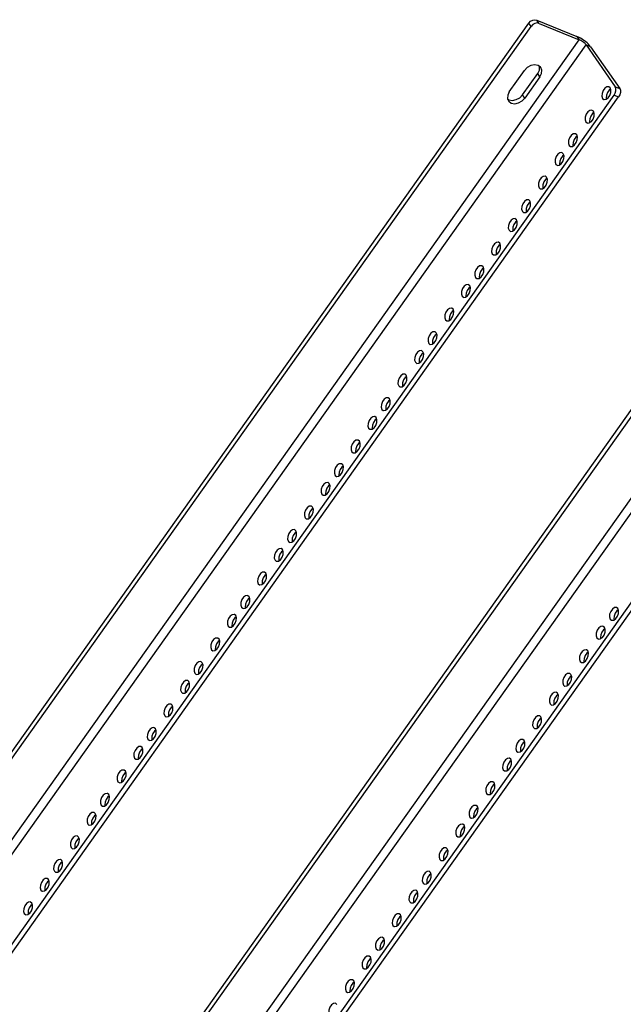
# Model space of a CAD drawing. Header units: inches. Extents: x 0 to 94.4, y 0 to 61.1.
# Tile 7 of 8: x 72.1 to 84.6, y 30.4 to 50.8. Entities that reach past the tile are written whole.
import ezdxf

# ---------------------------------------------------------------- set-up
doc = ezdxf.new("R2010")
doc.units = ezdxf.units.IN
doc.header["$LTSCALE"] = 5.194444
doc.header["$MEASUREMENT"] = 0
doc.layers.get('0').update_dxf_attribs({"linetype": 'CONTINUOUS'})

msp = doc.modelspace()

# ---------------------------------------------------------------- linework, layer by layer
at = {"color": 3, "linetype": 'CONTINUOUS'}
for p, q in [((82.7887, 50.8253), (83.6178, 50.4856)), ((55.6158, 12.7132), (82.6204, 50.7632)), ((83.6514, 50.4704), (83.6178, 50.4856)), ((83.6869, 50.4515), (83.6514, 50.4704)), ((83.8981, 50.2732), (84.5031, 49.4049)), ((82.8036, 49.7173), (82.8376, 49.7877)), ((82.4916, 49.2778), (82.8036, 49.7173)), ((84.284, 49.3746), (84.2494, 49.3258)), ((84.3138, 49.3955), (84.284, 49.3746)), ((57.4732, 11.1785), (84.4805, 49.2324)), ((82.1808, 49.1939), (82.2088, 49.1735)), ((82.2088, 49.1735), (82.2799, 49.1611)), ((82.433, 49.2176), (82.4916, 49.2778)), ((83.9378, 48.8867), (83.9031, 48.8379)), ((83.9675, 48.9076), (83.9378, 48.8867)), ((83.5915, 48.3988), (83.5568, 48.3499)), ((83.6212, 48.4196), (83.5915, 48.3988)), ((83.3144, 48.0084), (83.2798, 47.9596)), ((83.3442, 48.0293), (83.3144, 48.0084)), ((61.3149, 9.7368), (88.3195, 47.7868)), ((82.9682, 47.5205), (82.9335, 47.4717)), ((82.9979, 47.5414), (82.9682, 47.5205)), ((82.6219, 47.0326), (82.5872, 46.9838)), ((82.6516, 47.0535), (82.6219, 47.0326)), ((82.3448, 46.6422), (82.3102, 46.5934)), ((82.3746, 46.6631), (82.3448, 46.6422)), ((63.1722, 8.2021), (90.1796, 46.256)), ((81.9986, 46.1543), (81.9639, 46.1055)), ((82.0283, 46.1752), (81.9986, 46.1543)), ((81.682, 45.6873), (81.6523, 45.6664)), ((81.6523, 45.6664), (81.6176, 45.6176)), ((81.3752, 45.2761), (81.3406, 45.2272)), ((81.405, 45.2969), (81.3752, 45.2761)), ((81.029, 44.7881), (80.9943, 44.7393)), ((81.0587, 44.809), (81.029, 44.7881)), ((80.6827, 44.3002), (80.648, 44.2514)), ((80.7124, 44.3211), (80.6827, 44.3002)), ((80.4057, 43.9099), (80.371, 43.8611)), ((80.4354, 43.9308), (80.4057, 43.9099)), ((80.0891, 43.4428), (80.0594, 43.422)), ((80.0594, 43.422), (80.0247, 43.3731)), ((79.7131, 42.934), (79.6784, 42.8852)), ((79.7428, 42.9549), (79.7131, 42.934)), ((79.4361, 42.5437), (79.4014, 42.4949)), ((79.4658, 42.5646), (79.4361, 42.5437)), ((79.0898, 42.0558), (79.0551, 42.007)), ((79.1195, 42.0767), (79.0898, 42.0558)), ((78.7435, 41.5679), (78.7088, 41.519)), ((78.7733, 41.5888), (78.7435, 41.5679)), ((78.4962, 41.1984), (78.4665, 41.1775)), ((78.4665, 41.1775), (78.4318, 41.1287)), ((78.1202, 40.6896), (78.0855, 40.6408)), ((78.1499, 40.7105), (78.1202, 40.6896)), ((77.7739, 40.2017), (77.7393, 40.1529)), ((77.8037, 40.2226), (77.7739, 40.2017)), ((77.4969, 39.8113), (77.4622, 39.7625)), ((77.5266, 39.8322), (77.4969, 39.8113)), ((77.1506, 39.3234), (77.1159, 39.2746)), ((77.1803, 39.3443), (77.1506, 39.3234)), ((76.8043, 38.8355), (76.7697, 38.7867)), ((76.8341, 38.8564), (76.8043, 38.8355)), ((84.4426, 38.5914), (84.4079, 38.5426)), ((84.4723, 38.6123), (84.4426, 38.5914)), ((76.5273, 38.4452), (76.4926, 38.3964)), ((76.557, 38.4661), (76.5273, 38.4452)), ((84.1655, 38.2011), (84.1309, 38.1523)), ((84.1953, 38.222), (84.1655, 38.2011)), ((76.181, 37.9573), (76.1463, 37.9084)), ((76.2108, 37.9781), (76.181, 37.9573)), ((83.849, 37.7341), (83.8193, 37.7132)), ((83.8193, 37.7132), (83.7846, 37.6644)), ((75.8347, 37.4693), (75.8001, 37.4205)), ((75.8645, 37.4902), (75.8347, 37.4693)), ((83.473, 37.2253), (83.4383, 37.1765)), ((83.5027, 37.2462), (83.473, 37.2253)), ((75.5577, 37.079), (75.523, 37.0302)), ((75.5874, 37.0999), (75.5577, 37.079)), ((83.1959, 36.8349), (83.1613, 36.7861)), ((83.2257, 36.8558), (83.1959, 36.8349)), ((75.2114, 36.5911), (75.1768, 36.5423)), ((75.2412, 36.612), (75.2114, 36.5911)), ((82.8497, 36.347), (82.815, 36.2982)), ((82.8794, 36.3679), (82.8497, 36.347)), ((74.8651, 36.1032), (74.8305, 36.0543)), ((74.8949, 36.124), (74.8651, 36.1032)), ((74.5881, 35.7128), (74.5534, 35.664)), ((74.6178, 35.7337), (74.5881, 35.7128)), ((82.5034, 35.8591), (82.4687, 35.8103)), ((82.5331, 35.88), (82.5034, 35.8591)), ((82.2561, 35.4896), (82.2263, 35.4688)), ((82.2263, 35.4688), (82.1917, 35.4199)), ((74.2418, 35.2249), (74.2072, 35.1761)), ((74.2716, 35.2458), (74.2418, 35.2249)), ((81.8801, 34.9808), (81.8454, 34.932)), ((81.9098, 35.0017), (81.8801, 34.9808)), ((73.8955, 34.737), (73.8609, 34.6882)), ((73.9253, 34.7579), (73.8955, 34.737)), ((81.5338, 34.4929), (81.4991, 34.4441)), ((81.5635, 34.5138), (81.5338, 34.4929)), ((73.6185, 34.3466), (73.5838, 34.2978)), ((73.6483, 34.3675), (73.6185, 34.3466)), ((81.2568, 34.1026), (81.2221, 34.0538)), ((81.2865, 34.1235), (81.2568, 34.1026)), ((73.2722, 33.8587), (73.2376, 33.8099)), ((73.302, 33.8796), (73.2722, 33.8587)), ((80.9105, 33.6147), (80.8758, 33.5658)), ((80.9402, 33.6355), (80.9105, 33.6147)), ((72.9259, 33.3708), (72.8913, 33.322)), ((72.9557, 33.3917), (72.9259, 33.3708)), ((80.5642, 33.1267), (80.5295, 33.0779)), ((80.5939, 33.1476), (80.5642, 33.1267)), ((72.6489, 32.9805), (72.6143, 32.9316)), ((72.6787, 33.0014), (72.6489, 32.9805)), ((80.2872, 32.7364), (80.2525, 32.6876)), ((80.3169, 32.7573), (80.2872, 32.7364)), ((72.3026, 32.4925), (72.268, 32.4437)), ((72.3324, 32.5134), (72.3026, 32.4925)), ((79.9409, 32.2485), (79.9062, 32.1997)), ((79.9706, 32.2694), (79.9409, 32.2485)), ((79.5946, 31.7606), (79.5599, 31.7117)), ((79.6244, 31.7814), (79.5946, 31.7606)), ((79.3176, 31.3702), (79.2829, 31.3214)), ((79.3473, 31.3911), (79.3176, 31.3702)), ((78.9713, 30.8823), (78.9366, 30.8335)), ((79.001, 30.9032), (78.9713, 30.8823))]:
    msp.add_line(p, q, dxfattribs=at)
at = {"color": 7, "linetype": 'CONTINUOUS'}
for p, q in [((82.8363, 50.757), (82.7887, 50.8253)), ((55.6634, 12.6449), (82.668, 50.6949)), ((82.668, 50.6949), (82.6204, 50.7632)), ((82.7029, 50.7307), (82.668, 50.6949)), ((82.8363, 50.757), (83.6654, 50.4173)), ((56.5168, 12.1644), (83.6654, 50.4173)), ((83.6178, 50.4856), (83.6654, 50.4173)), ((56.6569, 12.0582), (83.8056, 50.3111)), ((83.8981, 50.2732), (83.8056, 50.3111)), ((83.8056, 50.3111), (84.4105, 49.4428)), ((82.2157, 49.342), (82.5276, 49.7815)), ((82.8894, 49.7891), (82.8686, 49.8403)), ((82.8512, 49.649), (82.5392, 49.2095)), ((82.8512, 49.649), (82.8036, 49.7173)), ((82.2157, 49.342), (82.1817, 49.2717)), ((84.3042, 49.4229), (84.2794, 49.4433)), ((84.4105, 49.4428), (84.5031, 49.4049)), ((57.3806, 11.2164), (84.388, 49.2703)), ((82.5392, 49.2095), (82.4916, 49.2778)), ((84.1485, 49.2036), (84.1733, 49.1832)), ((84.2612, 49.214), (84.2958, 49.2628)), ((84.388, 49.2703), (84.4805, 49.2324)), ((83.9579, 48.935), (83.9331, 48.9554)), ((83.9149, 48.7261), (83.9495, 48.7749)), ((83.8022, 48.7156), (83.827, 48.6952)), ((83.6116, 48.4471), (83.5868, 48.4675)), ((83.4559, 48.2277), (83.4807, 48.2073)), ((83.5686, 48.2381), (83.6032, 48.287)), ((83.3346, 48.0567), (83.3098, 48.0771)), ((61.3625, 9.6685), (88.3671, 47.7185)), ((83.1789, 47.8374), (83.2037, 47.817)), ((83.2916, 47.8478), (83.3262, 47.8966)), ((82.9883, 47.5688), (82.9635, 47.5892)), ((62.2158, 9.1879), (89.3645, 47.4409)), ((62.356, 9.0817), (89.5046, 47.3347)), ((82.8326, 47.3495), (82.8574, 47.3291)), ((82.9453, 47.3599), (82.9799, 47.4087)), ((82.642, 47.0809), (82.6172, 47.1013)), ((82.599, 46.872), (82.6336, 46.9208)), ((82.365, 46.6906), (82.3402, 46.711)), ((82.4863, 46.8615), (82.5111, 46.8411)), ((82.322, 46.4816), (82.3566, 46.5304)), ((63.0797, 8.24), (90.0871, 46.2939)), ((82.2093, 46.4712), (82.2341, 46.4508)), ((82.0187, 46.2026), (81.9939, 46.223)), ((81.863, 45.9833), (81.8878, 45.9629)), ((81.9757, 45.9937), (82.0103, 46.0425)), ((81.6724, 45.7147), (81.6476, 45.7351)), ((81.5167, 45.4954), (81.5415, 45.475)), ((81.6294, 45.5058), (81.664, 45.5546)), ((81.3954, 45.3244), (81.3706, 45.3448)), ((81.2397, 45.105), (81.2645, 45.0846)), ((81.3524, 45.1154), (81.387, 45.1643)), ((81.0491, 44.8365), (81.0243, 44.8569)), ((81.0061, 44.6275), (81.0407, 44.6763)), ((80.8934, 44.6171), (80.9182, 44.5967)), ((80.7028, 44.3486), (80.678, 44.3689)), ((80.5471, 44.1292), (80.5719, 44.1088)), ((80.6598, 44.1396), (80.6944, 44.1884)), ((80.4258, 43.9582), (80.401, 43.9786)), ((80.2701, 43.7388), (80.2949, 43.7185)), ((80.3828, 43.7493), (80.4174, 43.7981)), ((80.0795, 43.4703), (80.0547, 43.4907)), ((79.9238, 43.2509), (79.9486, 43.2305)), ((80.0365, 43.2614), (80.0711, 43.3102)), ((79.6902, 42.7734), (79.7248, 42.8222)), ((79.7332, 42.9824), (79.7084, 43.0028)), ((79.5775, 42.763), (79.6023, 42.7426)), ((79.4132, 42.3831), (79.4478, 42.4319)), ((79.4562, 42.592), (79.4314, 42.6124)), ((79.3005, 42.3727), (79.3253, 42.3523)), ((79.1099, 42.1041), (79.0851, 42.1245)), ((78.9542, 41.8847), (78.979, 41.8644)), ((79.0669, 41.8952), (79.1015, 41.944)), ((78.7636, 41.6162), (78.7388, 41.6366)), ((78.6079, 41.3968), (78.6327, 41.3764)), ((78.7206, 41.4073), (78.7553, 41.4561)), ((78.4866, 41.2259), (78.4618, 41.2463)), ((78.3309, 41.0065), (78.3557, 40.9861)), ((78.4436, 41.0169), (78.4782, 41.0657)), ((78.0973, 40.529), (78.1319, 40.5778)), ((78.1403, 40.7379), (78.1155, 40.7583)), ((77.9846, 40.5186), (78.0094, 40.4982)), ((77.794, 40.25), (77.7692, 40.2704)), ((77.6383, 40.0306), (77.6631, 40.0103)), ((77.751, 40.0411), (77.7857, 40.0899)), ((77.517, 39.8597), (77.4922, 39.8801)), ((77.3613, 39.6403), (77.3861, 39.6199)), ((77.474, 39.6507), (77.5086, 39.6996)), ((77.1707, 39.3718), (77.1459, 39.3922)), ((77.015, 39.1524), (77.0398, 39.132)), ((77.1277, 39.1628), (77.1623, 39.2116)), ((76.8244, 38.8838), (76.7996, 38.9042)), ((76.6687, 38.6645), (76.6935, 38.6441)), ((76.7814, 38.6749), (76.8161, 38.7237)), ((84.4627, 38.6398), (84.4379, 38.6602)), ((76.5044, 38.2846), (76.539, 38.3334)), ((76.5474, 38.4935), (76.5226, 38.5139)), ((84.307, 38.4204), (84.3318, 38.4)), ((84.4197, 38.4308), (84.4543, 38.4796)), ((76.3917, 38.2741), (76.4165, 38.2537)), ((84.1857, 38.2494), (84.1609, 38.2698)), ((76.2011, 38.0056), (76.1763, 38.026)), ((84.03, 38.0301), (84.0548, 38.0097)), ((84.1427, 38.0405), (84.1773, 38.0893)), ((76.0454, 37.7862), (76.0702, 37.7658)), ((76.1581, 37.7966), (76.1928, 37.8455)), ((83.8394, 37.7615), (83.8146, 37.7819)), ((75.8548, 37.5177), (75.83, 37.5381)), ((83.6837, 37.5421), (83.7085, 37.5218)), ((83.7964, 37.5526), (83.831, 37.6014)), ((75.8118, 37.3087), (75.8465, 37.3575)), ((75.5778, 37.1273), (75.553, 37.1477)), ((75.6991, 37.2983), (75.7239, 37.2779)), ((83.4501, 37.0647), (83.4847, 37.1135)), ((83.4931, 37.2736), (83.4683, 37.294)), ((75.4221, 36.908), (75.4469, 36.8876)), ((75.5348, 36.9184), (75.5694, 36.9672)), ((83.3374, 37.0542), (83.3622, 37.0338)), ((83.1731, 36.6743), (83.2077, 36.7231)), ((83.2161, 36.8833), (83.1913, 36.9037)), ((75.2315, 36.6394), (75.2067, 36.6598)), ((83.0604, 36.6639), (83.0852, 36.6435)), ((75.0758, 36.42), (75.1006, 36.3996)), ((75.1885, 36.4305), (75.2232, 36.4793)), ((82.8698, 36.3953), (82.845, 36.4157)), ((74.8852, 36.1515), (74.8604, 36.1719)), ((82.7141, 36.176), (82.7389, 36.1556)), ((82.8268, 36.1864), (82.8614, 36.2352)), ((74.7296, 35.9321), (74.7544, 35.9117)), ((74.8422, 35.9425), (74.8769, 35.9914)), ((82.5235, 35.9074), (82.4987, 35.9278)), ((74.6082, 35.7611), (74.5834, 35.7815)), ((82.3678, 35.6881), (82.3926, 35.6677)), ((82.4805, 35.6985), (82.5151, 35.7473)), ((74.4525, 35.5418), (74.4773, 35.5214)), ((74.5652, 35.5522), (74.5998, 35.601)), ((82.2465, 35.5171), (82.2217, 35.5375)), ((74.2619, 35.2732), (74.2371, 35.2936)), ((82.0908, 35.2977), (82.1156, 35.2773)), ((82.2035, 35.3081), (82.2381, 35.357)), ((74.2189, 35.0643), (74.2536, 35.1131)), ((74.1062, 35.0539), (74.131, 35.0335)), ((81.8572, 34.8202), (81.8918, 34.869)), ((81.9002, 35.0292), (81.8754, 35.0496)), ((73.9156, 34.7853), (73.8909, 34.8057)), ((81.7445, 34.8098), (81.7693, 34.7894)), ((73.76, 34.5659), (73.7848, 34.5455)), ((73.8726, 34.5764), (73.9073, 34.6252)), ((81.5539, 34.5412), (81.5291, 34.5616)), ((73.6386, 34.395), (73.6138, 34.4154)), ((81.3982, 34.3219), (81.423, 34.3015)), ((81.5109, 34.3323), (81.5455, 34.3811)), ((73.4829, 34.1756), (73.5077, 34.1552)), ((73.5956, 34.186), (73.6302, 34.2348)), ((81.2769, 34.1509), (81.2521, 34.1713)), ((73.2923, 33.9071), (73.2675, 33.9274)), ((81.1212, 33.9315), (81.146, 33.9111)), ((81.2339, 33.942), (81.2685, 33.9908)), ((73.1366, 33.6877), (73.1614, 33.6673)), ((73.2493, 33.6981), (73.284, 33.7469)), ((80.9306, 33.663), (80.9058, 33.6834)), ((72.9461, 33.4191), (72.9213, 33.4395)), ((80.7749, 33.4436), (80.7997, 33.4232)), ((80.8876, 33.454), (80.9222, 33.5029)), ((72.903, 33.2102), (72.9377, 33.259)), ((72.669, 33.0288), (72.6442, 33.0492)), ((72.7904, 33.1998), (72.8152, 33.1794)), ((80.5843, 33.1751), (80.5595, 33.1955)), ((72.626, 32.8199), (72.6607, 32.8687)), ((80.4286, 32.9557), (80.4534, 32.9353)), ((80.5413, 32.9661), (80.5759, 33.0149)), ((72.5133, 32.8094), (72.5381, 32.789)), ((80.2643, 32.5758), (80.2989, 32.6246)), ((80.3073, 32.7847), (80.2825, 32.8051)), ((72.3227, 32.5409), (72.2979, 32.5613)), ((80.1516, 32.5654), (80.1764, 32.545)), ((72.1671, 32.3215), (72.1918, 32.3011)), ((72.2797, 32.3319), (72.3144, 32.3807)), ((79.961, 32.2968), (79.9362, 32.3172)), ((79.8053, 32.0774), (79.8301, 32.057)), ((79.918, 32.0879), (79.9526, 32.1367)), ((79.6147, 31.8089), (79.5899, 31.8293)), ((79.5717, 31.5999), (79.6063, 31.6488)), ((79.3377, 31.4186), (79.3129, 31.4389)), ((79.459, 31.5895), (79.4838, 31.5691)), ((79.182, 31.1992), (79.2068, 31.1788)), ((79.2947, 31.2096), (79.3293, 31.2584)), ((78.9914, 30.9306), (78.9666, 30.951)), ((78.8357, 30.7113), (78.8605, 30.6909)), ((78.9484, 30.7217), (78.983, 30.7705)), ((78.6451, 30.4427), (78.6203, 30.4631))]:
    msp.add_line(p, q, dxfattribs=at)
at = {"color": 3, "linetype": 'CONTINUOUS'}
for points in [[(82.6204, 50.7632), (82.6553, 50.799), (82.6995, 50.8234), (82.7464, 50.8326), (82.7887, 50.8253)], [(83.8257, 50.3517), (83.7936, 50.3788), (83.7591, 50.405), (83.7231, 50.4294), (83.6869, 50.4515)], [(83.8981, 50.2732), (83.8788, 50.2981), (83.8544, 50.3245), (83.8257, 50.3517)], [(82.8376, 49.7877), (82.8418, 49.8574), (82.8385, 49.8655)], [(84.5031, 49.4049), (84.5165, 49.37), (84.517, 49.325), (84.5043, 49.2767), (84.4805, 49.2324)], [(82.2799, 49.1611), (82.3587, 49.1766), (82.433, 49.2176)], [(84.2494, 49.3258), (84.2285, 49.267), (84.2255, 49.2098), (84.2314, 49.1931)], [(83.9031, 48.8379), (83.8822, 48.7791), (83.8792, 48.7219), (83.8851, 48.7052)], [(83.5568, 48.3499), (83.5359, 48.2911), (83.5329, 48.234), (83.5388, 48.2173)], [(83.2798, 47.9596), (83.2589, 47.9008), (83.2559, 47.8436), (83.2618, 47.8269)], [(82.9335, 47.4717), (82.9126, 47.4129), (82.9096, 47.3557), (82.9155, 47.339)], [(82.5872, 46.9838), (82.5663, 46.925), (82.5634, 46.8678), (82.5692, 46.8511)], [(82.3102, 46.5934), (82.2893, 46.5346), (82.2863, 46.4775), (82.2922, 46.4607)], [(81.9639, 46.1055), (81.943, 46.0467), (81.94, 45.9895), (81.9459, 45.9728)], [(81.6176, 45.6176), (81.5967, 45.5588), (81.5938, 45.5016), (81.5996, 45.4849)], [(81.3406, 45.2272), (81.3197, 45.1684), (81.3167, 45.1113), (81.3226, 45.0946)], [(80.9943, 44.7393), (80.9734, 44.6805), (80.9704, 44.6234), (80.9763, 44.6066)], [(80.648, 44.2514), (80.6272, 44.1926), (80.6242, 44.1354), (80.63, 44.1187)], [(80.371, 43.8611), (80.3501, 43.8023), (80.3471, 43.7451), (80.353, 43.7284)], [(80.0247, 43.3731), (80.0038, 43.3143), (80.0009, 43.2572), (80.0067, 43.2405)], [(79.6784, 42.8852), (79.6576, 42.8264), (79.6546, 42.7693), (79.6604, 42.7525)], [(79.4014, 42.4949), (79.3805, 42.4361), (79.3775, 42.3789), (79.3834, 42.3622)], [(79.0551, 42.007), (79.0342, 41.9482), (79.0313, 41.891), (79.0371, 41.8743)], [(78.7088, 41.519), (78.688, 41.4602), (78.685, 41.4031), (78.6908, 41.3864)], [(78.4318, 41.1287), (78.4109, 41.0699), (78.4079, 41.0128), (78.4138, 40.996)], [(78.0855, 40.6408), (78.0647, 40.582), (78.0617, 40.5248), (78.0675, 40.5081)], [(77.7393, 40.1529), (77.7184, 40.0941), (77.7154, 40.0369), (77.7212, 40.0202)], [(77.4622, 39.7625), (77.4413, 39.7037), (77.4384, 39.6466), (77.4442, 39.6299)], [(77.1159, 39.2746), (77.0951, 39.2158), (77.0921, 39.1587), (77.0979, 39.1419)], [(76.7697, 38.7867), (76.7488, 38.7279), (76.7458, 38.6707), (76.7517, 38.654)], [(84.4079, 38.5426), (84.387, 38.4838), (84.384, 38.4267), (84.3899, 38.4099)], [(76.4926, 38.3964), (76.4717, 38.3376), (76.4688, 38.2804), (76.4746, 38.2637)], [(84.1309, 38.1523), (84.11, 38.0935), (84.107, 38.0363), (84.1129, 38.0196)], [(76.1463, 37.9084), (76.1255, 37.8496), (76.1225, 37.7925), (76.1283, 37.7758)], [(83.7846, 37.6644), (83.7637, 37.6056), (83.7607, 37.5484), (83.7666, 37.5317)], [(75.8001, 37.4205), (75.7792, 37.3617), (75.7762, 37.3046), (75.7821, 37.2878)], [(83.4383, 37.1765), (83.4174, 37.1176), (83.4145, 37.0605), (83.4203, 37.0438)], [(75.523, 37.0302), (75.5022, 36.9714), (75.4992, 36.9142), (75.505, 36.8975)], [(83.1613, 36.7861), (83.1404, 36.7273), (83.1374, 36.6702), (83.1433, 36.6534)], [(75.1768, 36.5423), (75.1559, 36.4835), (75.1529, 36.4263), (75.1587, 36.4096)], [(82.815, 36.2982), (82.7941, 36.2394), (82.7911, 36.1822), (82.797, 36.1655)], [(74.8305, 36.0543), (74.8096, 35.9955), (74.8066, 35.9384), (74.8125, 35.9217)], [(82.4687, 35.8103), (82.4478, 35.7515), (82.4449, 35.6943), (82.4507, 35.6776)], [(74.5534, 35.664), (74.5326, 35.6052), (74.5296, 35.548), (74.5354, 35.5313)], [(82.1917, 35.4199), (82.1708, 35.3611), (82.1678, 35.304), (82.1737, 35.2873)], [(74.2072, 35.1761), (74.1863, 35.1173), (74.1833, 35.0601), (74.1892, 35.0434)], [(81.8454, 34.932), (81.8245, 34.8732), (81.8215, 34.8161), (81.8274, 34.7993)], [(73.8609, 34.6882), (73.84, 34.6294), (73.837, 34.5722), (73.8429, 34.5555)], [(73.5838, 34.2978), (73.563, 34.239), (73.56, 34.1819), (73.5658, 34.1651)], [(81.4991, 34.4441), (81.4783, 34.3853), (81.4753, 34.3281), (81.4811, 34.3114)], [(81.2221, 34.0538), (81.2012, 33.995), (81.1982, 33.9378), (81.2041, 33.9211)], [(73.2376, 33.8099), (73.2167, 33.7511), (73.2137, 33.694), (73.2196, 33.6772)], [(80.8758, 33.5658), (80.8549, 33.507), (80.852, 33.4499), (80.8578, 33.4332)], [(72.8913, 33.322), (72.8704, 33.2632), (72.8674, 33.206), (72.8733, 33.1893)], [(80.5295, 33.0779), (80.5087, 33.0191), (80.5057, 32.962), (80.5115, 32.9452)], [(72.6143, 32.9316), (72.5934, 32.8728), (72.5904, 32.8157), (72.5962, 32.799)], [(80.2525, 32.6876), (80.2316, 32.6288), (80.2286, 32.5716), (80.2345, 32.5549)], [(72.268, 32.4437), (72.2471, 32.3849), (72.2441, 32.3278), (72.25, 32.311)], [(79.9062, 32.1997), (79.8853, 32.1409), (79.8824, 32.0837), (79.8882, 32.067)], [(79.5599, 31.7117), (79.5391, 31.6529), (79.5361, 31.5958), (79.5419, 31.5791)], [(79.2829, 31.3214), (79.262, 31.2626), (79.259, 31.2055), (79.2649, 31.1887)], [(78.9366, 30.8335), (78.9158, 30.7747), (78.9128, 30.7175), (78.9186, 30.7008)]]:
    msp.add_lwpolyline(points, dxfattribs=at)
at = {"color": 7, "linetype": 'CONTINUOUS'}
for points in [[(82.8363, 50.757), (82.794, 50.7643), (82.7471, 50.7551), (82.7029, 50.7307)], [(83.8056, 50.3111), (83.7959, 50.3236), (83.7837, 50.3368), (83.7694, 50.3504), (83.7533, 50.3639), (83.736, 50.377), (83.7181, 50.3892), (83.6999, 50.4003), (83.6822, 50.4097), (83.6654, 50.4173)], [(82.8105, 49.8859), (82.7394, 49.8982), (82.6606, 49.8828), (82.5863, 49.8418), (82.5276, 49.7815)], [(82.8686, 49.8403), (82.8632, 49.8475), (82.8105, 49.8859)], [(82.8512, 49.649), (82.8852, 49.7194), (82.8894, 49.7891)], [(84.2794, 49.4433), (84.2732, 49.4454), (84.233, 49.4417), (84.1915, 49.4125), (84.1568, 49.3637), (84.136, 49.3049), (84.133, 49.2477), (84.1485, 49.2036)], [(84.2958, 49.2628), (84.3167, 49.3216), (84.3197, 49.3788), (84.3042, 49.4229)], [(84.388, 49.2703), (84.4118, 49.3146), (84.4244, 49.3629), (84.424, 49.4079), (84.4105, 49.4428)], [(82.1817, 49.2717), (82.1775, 49.202), (82.1983, 49.1508)], [(82.1983, 49.1508), (82.2037, 49.1435), (82.2564, 49.1052)], [(82.2564, 49.1052), (82.3275, 49.0928), (82.4063, 49.1083), (82.4806, 49.1493), (82.5392, 49.2095)], [(84.1733, 49.1832), (84.1794, 49.1811), (84.2196, 49.1848), (84.2612, 49.214)], [(83.9331, 48.9554), (83.927, 48.9575), (83.8868, 48.9537), (83.8452, 48.9246), (83.8106, 48.8758), (83.7897, 48.817), (83.7867, 48.7598), (83.8022, 48.7156)], [(83.9495, 48.7749), (83.9704, 48.8337), (83.9734, 48.8908), (83.9579, 48.935)], [(83.827, 48.6952), (83.8331, 48.6932), (83.8733, 48.6969), (83.9149, 48.7261)], [(83.5868, 48.4675), (83.5807, 48.4695), (83.5405, 48.4658), (83.4989, 48.4367), (83.4643, 48.3878), (83.4434, 48.329), (83.4404, 48.2719), (83.4559, 48.2277)], [(83.6032, 48.287), (83.6241, 48.3458), (83.6271, 48.4029), (83.6116, 48.4471)], [(83.4807, 48.2073), (83.4868, 48.2053), (83.527, 48.209), (83.5686, 48.2381)], [(83.3098, 48.0771), (83.3037, 48.0792), (83.2634, 48.0755), (83.2219, 48.0463), (83.1873, 47.9975), (83.1664, 47.9387), (83.1634, 47.8816), (83.1789, 47.8374)], [(83.3262, 47.8966), (83.3471, 47.9554), (83.3501, 48.0126), (83.3346, 48.0567)], [(83.2037, 47.817), (83.2098, 47.8149), (83.25, 47.8186), (83.2916, 47.8478)], [(82.9635, 47.5892), (82.9574, 47.5913), (82.9172, 47.5876), (82.8756, 47.5584), (82.841, 47.5096), (82.8201, 47.4508), (82.8171, 47.3936), (82.8326, 47.3495)], [(82.9799, 47.4087), (83.0008, 47.4675), (83.0038, 47.5247), (82.9883, 47.5688)], [(82.8574, 47.3291), (82.8635, 47.327), (82.9037, 47.3307), (82.9453, 47.3599)], [(82.6172, 47.1013), (82.6111, 47.1034), (82.5709, 47.0996), (82.5293, 47.0705), (82.4947, 47.0217), (82.4738, 46.9629), (82.4708, 46.9057), (82.4863, 46.8615)], [(82.6336, 46.9208), (82.6545, 46.9796), (82.6575, 47.0367), (82.642, 47.0809)], [(82.3402, 46.711), (82.3341, 46.713), (82.2938, 46.7093), (82.2523, 46.6801), (82.2177, 46.6313), (82.1968, 46.5725), (82.1938, 46.5154), (82.2093, 46.4712)], [(82.3566, 46.5304), (82.3775, 46.5892), (82.3805, 46.6464), (82.365, 46.6906)], [(82.5111, 46.8411), (82.5172, 46.8391), (82.5574, 46.8428), (82.599, 46.872)], [(82.2341, 46.4508), (82.2402, 46.4488), (82.2804, 46.4525), (82.322, 46.4816)], [(81.9939, 46.223), (81.9878, 46.2251), (81.9476, 46.2214), (81.906, 46.1922), (81.8714, 46.1434), (81.8505, 46.0846), (81.8475, 46.0275), (81.863, 45.9833)], [(82.0103, 46.0425), (82.0312, 46.1013), (82.0342, 46.1585), (82.0187, 46.2026)], [(81.8878, 45.9629), (81.8939, 45.9608), (81.9341, 45.9646), (81.9757, 45.9937)], [(81.6476, 45.7351), (81.6415, 45.7372), (81.6013, 45.7335), (81.5597, 45.7043), (81.5251, 45.6555), (81.5042, 45.5967), (81.5012, 45.5395), (81.5167, 45.4954)], [(81.664, 45.5546), (81.6849, 45.6134), (81.6879, 45.6706), (81.6724, 45.7147)], [(81.5415, 45.475), (81.5476, 45.4729), (81.5879, 45.4766), (81.6294, 45.5058)], [(81.3706, 45.3448), (81.3645, 45.3468), (81.3243, 45.3431), (81.2827, 45.314), (81.2481, 45.2651), (81.2272, 45.2063), (81.2242, 45.1492), (81.2397, 45.105)], [(81.387, 45.1643), (81.4079, 45.2231), (81.4109, 45.2802), (81.3954, 45.3244)], [(81.2645, 45.0846), (81.2706, 45.0826), (81.3108, 45.0863), (81.3524, 45.1154)], [(81.0243, 44.8569), (81.0182, 44.8589), (80.978, 44.8552), (80.9364, 44.826), (80.9018, 44.7772), (80.8809, 44.7184), (80.8779, 44.6613), (80.8934, 44.6171)], [(81.0407, 44.6763), (81.0616, 44.7351), (81.0646, 44.7923), (81.0491, 44.8365)], [(80.9182, 44.5967), (80.9243, 44.5947), (80.9645, 44.5984), (81.0061, 44.6275)], [(80.678, 44.3689), (80.6719, 44.371), (80.6317, 44.3673), (80.5901, 44.3381), (80.5555, 44.2893), (80.5346, 44.2305), (80.5316, 44.1734), (80.5471, 44.1292)], [(80.6944, 44.1884), (80.7153, 44.2472), (80.7183, 44.3044), (80.7028, 44.3486)], [(80.5719, 44.1088), (80.578, 44.1067), (80.6183, 44.1105), (80.6598, 44.1396)], [(80.401, 43.9786), (80.3949, 43.9807), (80.3547, 43.9769), (80.3131, 43.9478), (80.2785, 43.899), (80.2576, 43.8402), (80.2546, 43.783), (80.2701, 43.7388)], [(80.4174, 43.7981), (80.4383, 43.8569), (80.4413, 43.914), (80.4258, 43.9582)], [(80.2949, 43.7185), (80.301, 43.7164), (80.3412, 43.7201), (80.3828, 43.7493)], [(80.0547, 43.4907), (80.0486, 43.4927), (80.0084, 43.489), (79.9668, 43.4599), (79.9322, 43.4111), (79.9113, 43.3522), (79.9083, 43.2951), (79.9238, 43.2509)], [(80.0711, 43.3102), (80.092, 43.369), (80.095, 43.4261), (80.0795, 43.4703)], [(79.9486, 43.2305), (79.9547, 43.2285), (79.9949, 43.2322), (80.0365, 43.2614)], [(79.7084, 43.0028), (79.7023, 43.0048), (79.6621, 43.0011), (79.6205, 42.9719), (79.5859, 42.9231), (79.565, 42.8643), (79.562, 42.8072), (79.5775, 42.763)], [(79.7248, 42.8222), (79.7457, 42.8811), (79.7487, 42.9382), (79.7332, 42.9824)], [(79.4314, 42.6124), (79.4253, 42.6145), (79.3851, 42.6108), (79.3435, 42.5816), (79.3089, 42.5328), (79.288, 42.474), (79.285, 42.4168), (79.3005, 42.3727)], [(79.6023, 42.7426), (79.6084, 42.7406), (79.6487, 42.7443), (79.6902, 42.7734)], [(79.4478, 42.4319), (79.4687, 42.4907), (79.4717, 42.5479), (79.4562, 42.592)], [(79.3253, 42.3523), (79.3314, 42.3502), (79.3716, 42.3539), (79.4132, 42.3831)], [(79.0851, 42.1245), (79.079, 42.1266), (79.0388, 42.1228), (78.9972, 42.0937), (78.9626, 42.0449), (78.9417, 41.9861), (78.9387, 41.9289), (78.9542, 41.8847)], [(79.1015, 41.944), (79.1224, 42.0028), (79.1254, 42.0599), (79.1099, 42.1041)], [(78.979, 41.8644), (78.9851, 41.8623), (79.0253, 41.866), (79.0669, 41.8952)], [(78.7388, 41.6366), (78.7327, 41.6386), (78.6925, 41.6349), (78.651, 41.6058), (78.6163, 41.557), (78.5954, 41.4981), (78.5924, 41.441), (78.6079, 41.3968)], [(78.7553, 41.4561), (78.7761, 41.5149), (78.7791, 41.572), (78.7636, 41.6162)], [(78.6327, 41.3764), (78.6389, 41.3744), (78.6791, 41.3781), (78.7206, 41.4073)], [(78.4618, 41.2463), (78.4557, 41.2483), (78.4155, 41.2446), (78.3739, 41.2154), (78.3393, 41.1666), (78.3184, 41.1078), (78.3154, 41.0507), (78.3309, 41.0065)], [(78.4782, 41.0657), (78.4991, 41.1245), (78.5021, 41.1817), (78.4866, 41.2259)], [(78.3557, 40.9861), (78.3618, 40.984), (78.402, 40.9878), (78.4436, 41.0169)], [(78.1155, 40.7583), (78.1094, 40.7604), (78.0692, 40.7567), (78.0276, 40.7275), (77.993, 40.6787), (77.9721, 40.6199), (77.9691, 40.5627), (77.9846, 40.5186)], [(78.1319, 40.5778), (78.1528, 40.6366), (78.1558, 40.6938), (78.1403, 40.7379)], [(78.0094, 40.4982), (78.0155, 40.4961), (78.0558, 40.4998), (78.0973, 40.529)], [(77.7692, 40.2704), (77.7631, 40.2725), (77.7229, 40.2687), (77.6814, 40.2396), (77.6467, 40.1908), (77.6258, 40.132), (77.6228, 40.0748), (77.6383, 40.0306)], [(77.7857, 40.0899), (77.8065, 40.1487), (77.8095, 40.2058), (77.794, 40.25)], [(77.6631, 40.0103), (77.6693, 40.0082), (77.7095, 40.0119), (77.751, 40.0411)], [(77.4922, 39.8801), (77.4861, 39.8821), (77.4459, 39.8784), (77.4043, 39.8493), (77.3697, 39.8004), (77.3488, 39.7416), (77.3458, 39.6845), (77.3613, 39.6403)], [(77.5086, 39.6996), (77.5295, 39.7584), (77.5325, 39.8155), (77.517, 39.8597)], [(77.3861, 39.6199), (77.3922, 39.6179), (77.4324, 39.6216), (77.474, 39.6507)], [(77.1459, 39.3922), (77.1398, 39.3942), (77.0996, 39.3905), (77.058, 39.3613), (77.0234, 39.3125), (77.0025, 39.2537), (76.9995, 39.1966), (77.015, 39.1524)], [(77.1623, 39.2116), (77.1832, 39.2704), (77.1862, 39.3276), (77.1707, 39.3718)], [(77.0398, 39.132), (77.0459, 39.1299), (77.0862, 39.1337), (77.1277, 39.1628)], [(76.7996, 38.9042), (76.7935, 38.9063), (76.7533, 38.9026), (76.7118, 38.8734), (76.6771, 38.8246), (76.6562, 38.7658), (76.6532, 38.7086), (76.6687, 38.6645)], [(76.8161, 38.7237), (76.8369, 38.7825), (76.8399, 38.8397), (76.8244, 38.8838)], [(76.6935, 38.6441), (76.6997, 38.642), (76.7399, 38.6457), (76.7814, 38.6749)], [(84.4379, 38.6602), (84.4318, 38.6622), (84.3916, 38.6585), (84.35, 38.6293), (84.3154, 38.5805), (84.2945, 38.5217), (84.2915, 38.4646), (84.307, 38.4204)], [(84.4543, 38.4796), (84.4752, 38.5385), (84.4782, 38.5956), (84.4627, 38.6398)], [(76.5226, 38.5139), (76.5165, 38.516), (76.4763, 38.5122), (76.4347, 38.4831), (76.4001, 38.4343), (76.3792, 38.3755), (76.3762, 38.3183), (76.3917, 38.2741)], [(76.539, 38.3334), (76.5599, 38.3922), (76.5629, 38.4493), (76.5474, 38.4935)], [(84.3318, 38.4), (84.3379, 38.398), (84.3781, 38.4017), (84.4197, 38.4308)], [(76.4165, 38.2537), (76.4226, 38.2517), (76.4628, 38.2554), (76.5044, 38.2846)], [(84.1609, 38.2698), (84.1548, 38.2719), (84.1145, 38.2682), (84.073, 38.239), (84.0384, 38.1902), (84.0175, 38.1314), (84.0145, 38.0742), (84.03, 38.0301)], [(84.1773, 38.0893), (84.1982, 38.1481), (84.2012, 38.2053), (84.1857, 38.2494)], [(76.1763, 38.026), (76.1702, 38.028), (76.13, 38.0243), (76.0885, 37.9952), (76.0538, 37.9463), (76.0329, 37.8875), (76.0299, 37.8304), (76.0454, 37.7862)], [(76.1928, 37.8455), (76.2136, 37.9043), (76.2166, 37.9614), (76.2011, 38.0056)], [(84.0548, 38.0097), (84.0609, 38.0076), (84.1011, 38.0113), (84.1427, 38.0405)], [(76.0702, 37.7658), (76.0764, 37.7638), (76.1166, 37.7675), (76.1581, 37.7966)], [(83.8146, 37.7819), (83.8085, 37.784), (83.7683, 37.7802), (83.7267, 37.7511), (83.6921, 37.7023), (83.6712, 37.6435), (83.6682, 37.5863), (83.6837, 37.5421)], [(83.831, 37.6014), (83.8519, 37.6602), (83.8549, 37.7173), (83.8394, 37.7615)], [(75.83, 37.5381), (75.8239, 37.5401), (75.7837, 37.5364), (75.7422, 37.5072), (75.7075, 37.4584), (75.6866, 37.3996), (75.6836, 37.3425), (75.6991, 37.2983)], [(75.8465, 37.3575), (75.8674, 37.4163), (75.8703, 37.4735), (75.8548, 37.5177)], [(83.7085, 37.5218), (83.7146, 37.5197), (83.7548, 37.5234), (83.7964, 37.5526)], [(75.553, 37.1477), (75.5469, 37.1498), (75.5067, 37.1461), (75.4651, 37.1169), (75.4305, 37.0681), (75.4096, 37.0093), (75.4066, 36.9521), (75.4221, 36.908)], [(75.5694, 36.9672), (75.5903, 37.026), (75.5933, 37.0832), (75.5778, 37.1273)], [(75.7239, 37.2779), (75.7301, 37.2758), (75.7703, 37.2796), (75.8118, 37.3087)], [(83.4683, 37.294), (83.4622, 37.296), (83.422, 37.2923), (83.3804, 37.2632), (83.3458, 37.2144), (83.3249, 37.1556), (83.3219, 37.0984), (83.3374, 37.0542)], [(83.4847, 37.1135), (83.5056, 37.1723), (83.5086, 37.2294), (83.4931, 37.2736)], [(75.4469, 36.8876), (75.453, 36.8855), (75.4933, 36.8892), (75.5348, 36.9184)], [(83.1913, 36.9037), (83.1852, 36.9057), (83.1449, 36.902), (83.1034, 36.8728), (83.0688, 36.824), (83.0479, 36.7652), (83.0449, 36.7081), (83.0604, 36.6639)], [(83.3622, 37.0338), (83.3683, 37.0318), (83.4085, 37.0355), (83.4501, 37.0647)], [(83.2077, 36.7231), (83.2286, 36.7819), (83.2316, 36.8391), (83.2161, 36.8833)], [(75.2067, 36.6598), (75.2006, 36.6619), (75.1604, 36.6581), (75.1189, 36.629), (75.0842, 36.5802), (75.0633, 36.5214), (75.0603, 36.4642), (75.0758, 36.42)], [(75.2232, 36.4793), (75.244, 36.5381), (75.247, 36.5952), (75.2315, 36.6394)], [(83.0852, 36.6435), (83.0913, 36.6414), (83.1315, 36.6452), (83.1731, 36.6743)], [(75.1006, 36.3996), (75.1068, 36.3976), (75.147, 36.4013), (75.1885, 36.4305)], [(82.845, 36.4157), (82.8389, 36.4178), (82.7987, 36.4141), (82.7571, 36.3849), (82.7225, 36.3361), (82.7016, 36.2773), (82.6986, 36.2201), (82.7141, 36.176)], [(82.8614, 36.2352), (82.8823, 36.294), (82.8853, 36.3512), (82.8698, 36.3953)], [(74.8604, 36.1719), (74.8543, 36.1739), (74.8141, 36.1702), (74.7726, 36.1411), (74.7379, 36.0922), (74.717, 36.0334), (74.7141, 35.9763), (74.7296, 35.9321)], [(74.8769, 35.9914), (74.8978, 36.0502), (74.9007, 36.1073), (74.8852, 36.1515)], [(82.7389, 36.1556), (82.745, 36.1535), (82.7852, 36.1572), (82.8268, 36.1864)], [(74.7544, 35.9117), (74.7605, 35.9097), (74.8007, 35.9134), (74.8422, 35.9425)], [(82.4987, 35.9278), (82.4926, 35.9299), (82.4524, 35.9261), (82.4108, 35.897), (82.3762, 35.8482), (82.3553, 35.7894), (82.3523, 35.7322), (82.3678, 35.6881)], [(82.5151, 35.7473), (82.536, 35.8061), (82.539, 35.8632), (82.5235, 35.9074)], [(74.5834, 35.7815), (74.5773, 35.7836), (74.5371, 35.7799), (74.4955, 35.7507), (74.4609, 35.7019), (74.44, 35.6431), (74.437, 35.586), (74.4525, 35.5418)], [(74.5998, 35.601), (74.6207, 35.6598), (74.6237, 35.717), (74.6082, 35.7611)], [(82.3926, 35.6677), (82.3987, 35.6656), (82.4389, 35.6693), (82.4805, 35.6985)], [(74.4773, 35.5214), (74.4834, 35.5193), (74.5237, 35.5231), (74.5652, 35.5522)], [(82.2217, 35.5375), (82.2156, 35.5395), (82.1753, 35.5358), (82.1338, 35.5067), (82.0992, 35.4578), (82.0783, 35.399), (82.0753, 35.3419), (82.0908, 35.2977)], [(82.2381, 35.357), (82.259, 35.4158), (82.262, 35.4729), (82.2465, 35.5171)], [(74.2371, 35.2936), (74.231, 35.2957), (74.1908, 35.292), (74.1493, 35.2628), (74.1146, 35.214), (74.0937, 35.1552), (74.0907, 35.098), (74.1062, 35.0539)], [(74.2536, 35.1131), (74.2744, 35.1719), (74.2774, 35.2291), (74.2619, 35.2732)], [(82.1156, 35.2773), (82.1217, 35.2753), (82.1619, 35.279), (82.2035, 35.3081)], [(74.131, 35.0335), (74.1372, 35.0314), (74.1774, 35.0351), (74.2189, 35.0643)], [(81.8754, 35.0496), (81.8693, 35.0516), (81.8291, 35.0479), (81.7875, 35.0187), (81.7529, 34.9699), (81.732, 34.9111), (81.729, 34.854), (81.7445, 34.8098)], [(81.8918, 34.869), (81.9127, 34.9278), (81.9157, 34.985), (81.9002, 35.0292)], [(73.8909, 34.8057), (73.8847, 34.8078), (73.8445, 34.804), (73.803, 34.7749), (73.7683, 34.7261), (73.7474, 34.6673), (73.7445, 34.6101), (73.76, 34.5659)], [(73.9073, 34.6252), (73.9282, 34.684), (73.9311, 34.7411), (73.9156, 34.7853)], [(81.7693, 34.7894), (81.7754, 34.7873), (81.8156, 34.7911), (81.8572, 34.8202)], [(73.7848, 34.5455), (73.7909, 34.5435), (73.8311, 34.5472), (73.8726, 34.5764)], [(81.5291, 34.5616), (81.523, 34.5637), (81.4828, 34.56), (81.4412, 34.5308), (81.4066, 34.482), (81.3857, 34.4232), (81.3827, 34.366), (81.3982, 34.3219)], [(81.5455, 34.3811), (81.5664, 34.4399), (81.5694, 34.4971), (81.5539, 34.5412)], [(73.6138, 34.4154), (73.6077, 34.4174), (73.5675, 34.4137), (73.5259, 34.3845), (73.4913, 34.3357), (73.4704, 34.2769), (73.4674, 34.2198), (73.4829, 34.1756)], [(73.6302, 34.2348), (73.6511, 34.2936), (73.6541, 34.3508), (73.6386, 34.395)], [(81.423, 34.3015), (81.4291, 34.2994), (81.4694, 34.3031), (81.5109, 34.3323)], [(73.5077, 34.1552), (73.5139, 34.1532), (73.5541, 34.1569), (73.5956, 34.186)], [(81.2521, 34.1713), (81.246, 34.1734), (81.2058, 34.1696), (81.1642, 34.1405), (81.1296, 34.0917), (81.1087, 34.0329), (81.1057, 33.9757), (81.1212, 33.9315)], [(81.2685, 33.9908), (81.2894, 34.0496), (81.2924, 34.1067), (81.2769, 34.1509)], [(73.2675, 33.9274), (73.2614, 33.9295), (73.2212, 33.9258), (73.1797, 33.8966), (73.145, 33.8478), (73.1241, 33.789), (73.1211, 33.7319), (73.1366, 33.6877)], [(73.284, 33.7469), (73.3048, 33.8057), (73.3078, 33.8629), (73.2923, 33.9071)], [(81.146, 33.9111), (81.1521, 33.9091), (81.1923, 33.9128), (81.2339, 33.942)], [(73.1614, 33.6673), (73.1676, 33.6652), (73.2078, 33.669), (73.2493, 33.6981)], [(80.9058, 33.6834), (80.8997, 33.6854), (80.8595, 33.6817), (80.8179, 33.6526), (80.7833, 33.6037), (80.7624, 33.5449), (80.7594, 33.4878), (80.7749, 33.4436)], [(80.9222, 33.5029), (80.9431, 33.5617), (80.9461, 33.6188), (80.9306, 33.663)], [(72.9213, 33.4395), (72.9151, 33.4416), (72.8749, 33.4379), (72.8334, 33.4087), (72.7987, 33.3599), (72.7779, 33.3011), (72.7749, 33.2439), (72.7904, 33.1998)], [(80.7997, 33.4232), (80.8058, 33.4212), (80.846, 33.4249), (80.8876, 33.454)], [(72.9377, 33.259), (72.9586, 33.3178), (72.9616, 33.375), (72.9461, 33.4191)], [(72.6442, 33.0492), (72.6381, 33.0512), (72.5979, 33.0475), (72.5564, 33.0184), (72.5217, 32.9696), (72.5008, 32.9107), (72.4978, 32.8536), (72.5133, 32.8094)], [(72.8152, 33.1794), (72.8213, 33.1773), (72.8615, 33.181), (72.903, 33.2102)], [(80.5595, 33.1955), (80.5534, 33.1975), (80.5132, 33.1938), (80.4716, 33.1646), (80.437, 33.1158), (80.4161, 33.057), (80.4131, 32.9999), (80.4286, 32.9557)], [(80.5759, 33.0149), (80.5968, 33.0737), (80.5998, 33.1309), (80.5843, 33.1751)], [(72.6607, 32.8687), (72.6815, 32.9275), (72.6845, 32.9846), (72.669, 33.0288)], [(80.4534, 32.9353), (80.4595, 32.9332), (80.4998, 32.937), (80.5413, 32.9661)], [(72.5381, 32.789), (72.5443, 32.787), (72.5845, 32.7907), (72.626, 32.8199)], [(80.2825, 32.8051), (80.2764, 32.8072), (80.2362, 32.8035), (80.1946, 32.7743), (80.16, 32.7255), (80.1391, 32.6667), (80.1361, 32.6095), (80.1516, 32.5654)], [(80.2989, 32.6246), (80.3198, 32.6834), (80.3228, 32.7406), (80.3073, 32.7847)], [(72.2979, 32.5613), (72.2918, 32.5633), (72.2516, 32.5596), (72.2101, 32.5304), (72.1754, 32.4816), (72.1545, 32.4228), (72.1516, 32.3657), (72.1671, 32.3215)], [(72.3144, 32.3807), (72.3353, 32.4396), (72.3382, 32.4967), (72.3227, 32.5409)], [(80.1764, 32.545), (80.1825, 32.5429), (80.2227, 32.5466), (80.2643, 32.5758)], [(72.1918, 32.3011), (72.198, 32.2991), (72.2382, 32.3028), (72.2797, 32.3319)], [(79.9362, 32.3172), (79.9301, 32.3193), (79.8899, 32.3155), (79.8483, 32.2864), (79.8137, 32.2376), (79.7928, 32.1788), (79.7898, 32.1216), (79.8053, 32.0774)], [(79.9526, 32.1367), (79.9735, 32.1955), (79.9765, 32.2526), (79.961, 32.2968)], [(79.8301, 32.057), (79.8362, 32.055), (79.8764, 32.0587), (79.918, 32.0879)], [(79.5899, 31.8293), (79.5838, 31.8313), (79.5436, 31.8276), (79.502, 31.7985), (79.4674, 31.7496), (79.4465, 31.6908), (79.4435, 31.6337), (79.459, 31.5895)], [(79.6063, 31.6488), (79.6272, 31.7076), (79.6302, 31.7647), (79.6147, 31.8089)], [(79.3129, 31.4389), (79.3068, 31.441), (79.2666, 31.4373), (79.225, 31.4081), (79.1904, 31.3593), (79.1695, 31.3005), (79.1665, 31.2434), (79.182, 31.1992)], [(79.3293, 31.2584), (79.3502, 31.3172), (79.3532, 31.3744), (79.3377, 31.4186)], [(79.4838, 31.5691), (79.49, 31.5671), (79.5302, 31.5708), (79.5717, 31.5999)], [(79.2068, 31.1788), (79.2129, 31.1767), (79.2531, 31.1805), (79.2947, 31.2096)], [(78.9666, 30.951), (78.9605, 30.9531), (78.9203, 30.9494), (78.8787, 30.9202), (78.8441, 30.8714), (78.8232, 30.8126), (78.8202, 30.7554), (78.8357, 30.7113)], [(78.983, 30.7705), (79.0039, 30.8293), (79.0069, 30.8865), (78.9914, 30.9306)], [(78.8605, 30.6909), (78.8666, 30.6888), (78.9069, 30.6925), (78.9484, 30.7217)], [(78.6203, 30.4631), (78.6142, 30.4652), (78.574, 30.4614), (78.5325, 30.4323), (78.4978, 30.3835), (78.4769, 30.3247), (78.4739, 30.2675), (78.4894, 30.2233)]]:
    msp.add_lwpolyline(points, dxfattribs=at)

doc.saveas('drawing.dxf')
